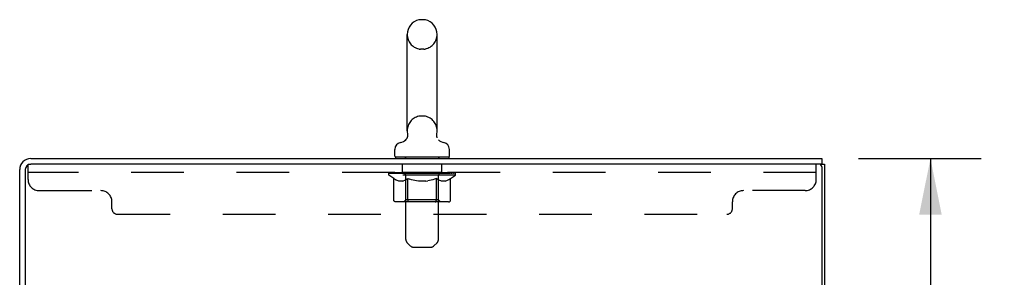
# Model space of a CAD drawing. Header units: inches. Extents: x 0 to 214, y 0 to 139.
# Tile 13 of 14: x 122.22 to 144.23, y 92.33 to 98.1. Entities that reach past the tile are written whole.
import ezdxf

# ---------------------------------------------------------------- set-up
doc = ezdxf.new("R2010")
doc.units = ezdxf.units.IN
doc.header["$LTSCALE"] = 11.782908
doc.header["$MEASUREMENT"] = 0
doc.linetypes.add('HIDDEN', pattern=[0.2, 0.1, -0.1])
doc.layers.get('0').update_dxf_attribs({"linetype": 'CONTINUOUS'})
for name, color, linetype in [('02___PRT_ALL_AXES', 7, 'CONTINUOUS'), ('DEFAULT_2', 8, 'HIDDEN'), ('DIMENSIONS', 7, 'CONTINUOUS')]:
    doc.layers.add(name, color=color, linetype=linetype)
doc.styles.get("Standard").update_dxf_attribs({"font": 'arial.ttf'})
doc.dimstyles.new('DIMSTYLE_1', dxfattribs={"dimtxt": 0.945153, "dimasz": 1.260204, "dimexe": 0.09, "dimexo": 0.07, "dimgap": 0.0375, "dimtad": 0, "dimtih": 1, "dimtoh": 1, "dimzin": 4, "dimdsep": 46, "dimtxsty": 'Standard', "dimblk": '_FILLED', "dimblk1": '_FILLED', "dimblk2": '_FILLED', "dimcen": 0.09, "dimazin": 1, "dimtfac": 1, "dimtofl": 0, "dimtmove": 0, "dimatfit": 3, "dimldrblk": '_FILLED', "dimfxl": 1, "dimtolj": 1, "dimtzin": 4, "dimarcsym": 0})

# ---------------------------------------------------------------- blocks, each defined once
blk = doc.blocks.new('_FILLED')
at = {"color": 0, "linetype": 'ByBlock'}
blk.add_solid([(0, 0), (-1, 0.2), (-1, -0.2)], dxfattribs=at)
blk = doc.blocks.new('*D1')
at = {"layer": 'DIMENSIONS', "color": 2, "linetype": 'Continuous'}
for p, q in [((140.973, 94.991), (143.717, 94.991)), ((142.582, 94.991), (142.582, 53.936)), ((142.582, 10.991), (142.582, 52.046)), ((140.973, 10.991), (143.717, 10.991))]:
    blk.add_line(p, q, dxfattribs=at)
at = {"layer": 'DIMENSIONS', "color": 2, "linetype": 'Continuous', "xscale": 1.2602040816, "yscale": 1.2602040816, "zscale": 1.2602040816}
for p, rotation in [((142.582, 94.991), 90), ((142.582, 10.991), 270)]:
    blk.add_blockref('_FILLED', p, dxfattribs=dict(at, rotation=rotation))
at = {"layer": 'DIMENSIONS', "color": 2, "linetype": 'Continuous', "insert": (142.582, 53.463), "char_height": 0.9452, "width": 3.30277, "attachment_point": 2, "line_spacing_factor": 0.9}
blk.add_mtext('84.00', dxfattribs=at)

msp = doc.modelspace()

# ---------------------------------------------------------------- linework, layer by layer
at = {"color": 7, "linetype": 'Continuous'}
for p, q in [((131.254, 98.102), (131.177, 98.102)), ((130.881, 95.612), (130.881, 97.772)), ((131.55, 95.612), (131.55, 97.772)), ((130.824, 95.39), (130.819, 95.387)), ((131.54, 95.52), (131.541, 95.526)), ((131.541, 95.508), (131.54, 95.514)), ((131.542, 95.497), (131.541, 95.502)), ((131.547, 95.474), (131.545, 95.479)), ((131.549, 95.468), (131.547, 95.474)), ((131.551, 95.463), (131.549, 95.468)), ((131.553, 95.457), (131.551, 95.463)), ((130.605, 95.041), (130.605, 95.196)), ((131.825, 95.041), (131.825, 95.196)), ((122.465, 94.991), (140.153, 94.991)), ((130.62, 95.021), (130.62, 94.991)), ((131.81, 95.021), (130.62, 95.021)), ((131.81, 95.021), (131.81, 94.991)), ((140.153, 94.991), (140.153, 94.866)), ((122.215, 91.741), (122.215, 94.741)), ((122.34, 94.741), (122.34, 91.747)), ((140.09, 94.866), (122.465, 94.866)), ((140.153, 94.866), (140.215, 94.866)), ((140.153, 94.803), (140.153, 11.178)), ((140.215, 94.866), (140.215, 11.116))]:
    msp.add_line(p, q, dxfattribs=at)
at = {"color": 3, "linetype": 'Continuous'}
msp.add_line((140.153, 94.866), (140.09, 94.866), dxfattribs=at)
at = {"color": 7, "linetype": 'Continuous'}
for points in [[(130.887, 95.548), (130.888, 95.543), (130.889, 95.537), (130.89, 95.532), (130.89, 95.526), (130.89, 95.52), (130.89, 95.514), (130.89, 95.508), (130.89, 95.503), (130.889, 95.497), (130.888, 95.491), (130.887, 95.485), (130.886, 95.48), (130.884, 95.474), (130.882, 95.468), (130.88, 95.463), (130.878, 95.457), (130.876, 95.452), (130.873, 95.447), (130.871, 95.442), (130.868, 95.437), (130.864, 95.432), (130.861, 95.427), (130.858, 95.422), (130.854, 95.418), (130.85, 95.413), (130.846, 95.409), (130.842, 95.405), (130.838, 95.401), (130.833, 95.397), (130.829, 95.394), (130.824, 95.39)], [(131.544, 95.485), (131.543, 95.491), (131.542, 95.497), (131.541, 95.502), (131.541, 95.508), (131.54, 95.514), (131.54, 95.52), (131.541, 95.526), (131.541, 95.532), (131.542, 95.537), (131.542, 95.543), (131.543, 95.548)], [(131.541, 95.532), (131.542, 95.537), (131.542, 95.543), (131.543, 95.548)], [(131.545, 95.479), (131.544, 95.485), (131.543, 95.491)]]:
    msp.add_lwpolyline(points, dxfattribs=at)
for centre, radius, start, end in [((131.215, 97.772), 0.334, 102.4284, 180), ((131.177, 97.945), 0.157, 90, 102.4284), ((131.254, 97.945), 0.157, 77.5716, 90), ((131.215, 97.772), 0.334, 0, 77.5716), ((131.215, 95.612), 0.334, 180, 191.0697), ((131.215, 95.612), 0.334, 348.9303, 360), ((130.762, 95.196), 0.157, 101.6478, 180), ((130.679, 95.601), 0.257, 281.6478, 311.9717), ((131.752, 95.601), 0.257, 228.0281, 258.3522), ((131.668, 95.196), 0.157, 0, 78.3522), ((122.465, 94.741), 0.25, 90, 180), ((130.625, 95.041), 0.02, 180, 263.0769), ((131.805, 95.041), 0.02, 276.9231, 360), ((122.465, 94.741), 0.125, 90, 180), ((140.09, 94.803), 0.0625, 0, 90)]:
    msp.add_arc(centre, radius, start, end, dxfattribs=at)
at = {"layer": '02___PRT_ALL_AXES', "color": 8, "linetype": 'HIDDEN'}
for p, q in [((130.778, 94.679), (130.778, 94.866)), ((131.653, 94.866), (130.778, 94.866)), ((131.653, 94.679), (131.653, 94.866)), ((131.653, 94.679), (130.778, 94.679))]:
    msp.add_line(p, q, dxfattribs=at)
at = {"layer": 'DEFAULT_2', "color": 8, "linetype": 'HIDDEN'}
for p, q in [((131.254, 97.442), (131.177, 97.442)), ((131.254, 95.942), (131.177, 95.942)), ((130.84, 95.021), (130.84, 94.991)), ((130.85, 93.175), (130.85, 94.991)), ((131.58, 93.175), (131.58, 94.991)), ((131.59, 95.021), (131.59, 94.991)), ((122.403, 94.521), (122.403, 94.866)), ((122.403, 94.866), (122.465, 94.866)), ((140.028, 94.521), (140.028, 94.866)), ((140.028, 94.679), (122.403, 94.679)), ((130.472, 94.616), (130.472, 94.663)), ((130.472, 94.663), (130.829, 94.663)), ((130.58, 94.54), (130.472, 94.616)), ((131.959, 94.616), (130.472, 94.616)), ((130.473, 94.663), (130.473, 94.668)), ((130.613, 94.667), (130.473, 94.668)), ((130.483, 94.663), (130.483, 94.671)), ((130.494, 94.659), (130.494, 94.663)), ((130.494, 94.659), (131.937, 94.659)), ((130.504, 94.659), (130.504, 94.663)), ((130.505, 94.659), (130.505, 94.663)), ((130.517, 94.663), (130.517, 94.671)), ((130.536, 94.659), (130.536, 94.663)), ((130.538, 94.659), (130.538, 94.663)), ((130.572, 94.663), (130.572, 94.671)), ((130.58, 94.061), (130.58, 94.54)), ((130.58, 94.54), (130.6, 94.527)), ((130.589, 94.659), (130.589, 94.663)), ((130.592, 94.659), (130.592, 94.663)), ((130.62, 94.515), (130.6, 94.527)), ((130.613, 94.663), (130.613, 94.667)), ((130.639, 94.505), (130.619, 94.516)), ((130.658, 94.497), (130.638, 94.506)), ((130.646, 94.663), (130.646, 94.671)), ((130.647, 94.659), (130.647, 94.663)), ((130.648, 94.659), (130.648, 94.663)), ((130.651, 94.659), (130.651, 94.663)), ((130.677, 94.49), (130.658, 94.497)), ((130.661, 94.659), (130.661, 94.663)), ((130.661, 94.659), (130.661, 94.663)), ((130.665, 94.659), (130.665, 94.663)), ((130.668, 94.659), (130.668, 94.664)), ((130.672, 94.659), (130.672, 94.663)), ((130.696, 94.485), (130.677, 94.491)), ((130.691, 94.659), (130.691, 94.663)), ((130.781, 94.485), (130.696, 94.485)), ((130.709, 94.659), (130.709, 94.663)), ((130.712, 94.659), (130.712, 94.666)), ((130.737, 94.663), (130.737, 94.671)), ((130.737, 94.659), (130.737, 94.663)), ((130.749, 94.659), (130.749, 94.663)), ((130.754, 94.659), (130.754, 94.663)), ((130.762, 94.659), (130.762, 94.663)), ((130.778, 94.659), (130.778, 94.667)), ((130.781, 94.485), (130.801, 94.491)), ((130.798, 94.659), (130.798, 94.663)), ((130.82, 94.497), (130.8, 94.49)), ((130.801, 94.659), (130.801, 94.663)), ((130.839, 94.506), (130.819, 94.497)), ((130.829, 94.659), (130.829, 94.663)), ((130.858, 94.516), (130.838, 94.505)), ((130.907, 94.663), (130.841, 94.663)), ((130.844, 94.663), (130.844, 94.671)), ((130.849, 94.064), (130.849, 94.612)), ((130.852, 94.659), (130.852, 94.663)), ((130.857, 94.659), (130.857, 94.663)), ((130.878, 94.527), (130.858, 94.515)), ((130.864, 94.659), (130.864, 94.669)), ((130.872, 94.659), (130.872, 94.663)), ((130.898, 94.54), (130.878, 94.527)), ((130.883, 94.659), (130.883, 94.663)), ((130.898, 94.061), (130.898, 94.54)), ((130.898, 94.54), (130.938, 94.527)), ((130.907, 94.659), (130.907, 94.663)), ((130.995, 94.663), (130.932, 94.663)), ((130.977, 94.515), (130.937, 94.527)), ((130.956, 94.659), (130.956, 94.663)), ((130.961, 94.663), (130.961, 94.671)), ((130.966, 94.659), (130.966, 94.663)), ((130.968, 94.659), (130.968, 94.67)), ((130.972, 94.659), (130.972, 94.663)), ((131.016, 94.505), (130.976, 94.516)), ((130.981, 94.659), (130.981, 94.663)), ((130.995, 94.659), (130.995, 94.663)), ((131.054, 94.497), (131.015, 94.506)), ((131.089, 94.663), (131.031, 94.663)), ((131.048, 94.659), (131.048, 94.663)), ((131.092, 94.49), (131.053, 94.497)), ((131.081, 94.663), (131.215, 94.671)), ((131.086, 94.663), (131.086, 94.671)), ((131.087, 94.671), (131.086, 94.671)), ((131.087, 94.663), (131.087, 94.67)), ((131.087, 94.659), (131.087, 94.663)), ((131.089, 94.659), (131.089, 94.663)), ((131.092, 94.659), (131.092, 94.663)), ((131.13, 94.485), (131.092, 94.491)), ((131.093, 94.659), (131.093, 94.663)), ((131.301, 94.485), (131.13, 94.485)), ((131.187, 94.663), (131.136, 94.663)), ((131.145, 94.659), (131.145, 94.663)), ((131.187, 94.659), (131.187, 94.663)), ((131.212, 94.663), (131.212, 94.663)), ((131.212, 94.659), (131.212, 94.663)), ((131.212, 94.659), (131.212, 94.663)), ((131.215, 94.663), (131.215, 94.671)), ((131.215, 94.671), (131.35, 94.663)), ((131.218, 94.659), (131.218, 94.663)), ((131.218, 94.663), (131.219, 94.663)), ((131.219, 94.659), (131.219, 94.663)), ((131.244, 94.659), (131.244, 94.663)), ((131.244, 94.663), (131.295, 94.663)), ((131.286, 94.659), (131.286, 94.663)), ((131.301, 94.485), (131.339, 94.491)), ((131.337, 94.659), (131.337, 94.663)), ((131.339, 94.659), (131.339, 94.663)), ((131.378, 94.497), (131.339, 94.49)), ((131.342, 94.659), (131.342, 94.663)), ((131.342, 94.663), (131.399, 94.663)), ((131.344, 94.671), (131.345, 94.671)), ((131.344, 94.663), (131.344, 94.67)), ((131.344, 94.659), (131.344, 94.663)), ((131.345, 94.663), (131.345, 94.671)), ((131.416, 94.506), (131.377, 94.497)), ((131.383, 94.659), (131.383, 94.663)), ((131.454, 94.516), (131.415, 94.505)), ((131.436, 94.659), (131.436, 94.663)), ((131.436, 94.663), (131.499, 94.663)), ((131.45, 94.659), (131.45, 94.663)), ((131.494, 94.527), (131.454, 94.515)), ((131.459, 94.659), (131.459, 94.663)), ((131.463, 94.659), (131.463, 94.67)), ((131.465, 94.659), (131.465, 94.663)), ((131.47, 94.663), (131.47, 94.671)), ((131.475, 94.659), (131.475, 94.663)), ((131.533, 94.54), (131.493, 94.527)), ((131.524, 94.659), (131.524, 94.663)), ((131.524, 94.663), (131.59, 94.663)), ((131.533, 94.061), (131.533, 94.54)), ((131.533, 94.54), (131.553, 94.527)), ((131.548, 94.659), (131.548, 94.663)), ((131.573, 94.515), (131.553, 94.527)), ((131.559, 94.659), (131.559, 94.663)), ((131.567, 94.659), (131.567, 94.669)), ((131.573, 94.659), (131.573, 94.663)), ((131.592, 94.505), (131.573, 94.516)), ((131.579, 94.659), (131.579, 94.663)), ((131.581, 94.064), (131.581, 94.612)), ((131.587, 94.663), (131.587, 94.671)), ((131.611, 94.497), (131.592, 94.506)), ((131.602, 94.659), (131.602, 94.663)), ((131.602, 94.663), (131.831, 94.663)), ((131.63, 94.49), (131.611, 94.497)), ((131.63, 94.659), (131.63, 94.663)), ((131.649, 94.485), (131.63, 94.491)), ((131.633, 94.659), (131.633, 94.663)), ((131.735, 94.485), (131.649, 94.485)), ((131.653, 94.659), (131.653, 94.667)), ((131.669, 94.659), (131.669, 94.663)), ((131.677, 94.659), (131.677, 94.663)), ((131.682, 94.659), (131.682, 94.663)), ((131.693, 94.663), (131.693, 94.671)), ((131.693, 94.659), (131.693, 94.663)), ((131.719, 94.659), (131.719, 94.666)), ((131.722, 94.659), (131.722, 94.663)), ((131.735, 94.485), (131.754, 94.491)), ((131.74, 94.659), (131.74, 94.663)), ((131.773, 94.497), (131.754, 94.49)), ((131.759, 94.659), (131.759, 94.663)), ((131.763, 94.659), (131.763, 94.664)), ((131.766, 94.659), (131.766, 94.663)), ((131.77, 94.659), (131.77, 94.663)), ((131.77, 94.659), (131.77, 94.663)), ((131.792, 94.506), (131.773, 94.497)), ((131.78, 94.659), (131.78, 94.663)), ((131.783, 94.659), (131.783, 94.663)), ((131.784, 94.659), (131.784, 94.663)), ((131.785, 94.663), (131.785, 94.671)), ((131.812, 94.516), (131.792, 94.505)), ((131.831, 94.527), (131.811, 94.515)), ((131.851, 94.54), (131.831, 94.527)), ((131.839, 94.659), (131.839, 94.663)), ((131.842, 94.659), (131.842, 94.663)), ((131.851, 94.54), (131.959, 94.616)), ((131.851, 94.061), (131.851, 94.54)), ((131.859, 94.663), (131.859, 94.671)), ((131.892, 94.659), (131.892, 94.663)), ((131.895, 94.659), (131.895, 94.663)), ((131.914, 94.663), (131.914, 94.671)), ((131.925, 94.659), (131.925, 94.663)), ((131.927, 94.659), (131.927, 94.663)), ((131.937, 94.659), (131.937, 94.663)), ((131.948, 94.663), (131.948, 94.671)), ((131.959, 94.616), (131.959, 94.671)), ((122.653, 94.271), (124.028, 94.271)), ((139.778, 94.271), (138.403, 94.271)), ((124.278, 93.866), (124.278, 94.021)), ((130.849, 94.064), (130.803, 94.017)), ((131.581, 94.064), (130.849, 94.064)), ((131.517, 94.02), (131.52, 94.023)), ((131.52, 94.023), (131.523, 94.025)), ((131.581, 94.064), (131.628, 94.017)), ((138.153, 93.866), (138.153, 94.021)), ((131.801, 94.017), (130.63, 94.017)), ((131.508, 94.017), (131.511, 94.018)), ((124.403, 93.741), (138.028, 93.741)), ((130.951, 93.033), (130.88, 93.104)), ((131.022, 93.004), (131.409, 93.004)), ((131.48, 93.033), (131.551, 93.104))]:
    msp.add_line(p, q, dxfattribs=at)
for points in [[(130.63, 94.017), (130.624, 94.018), (130.618, 94.019), (130.612, 94.02), (130.606, 94.023), (130.601, 94.025), (130.596, 94.029), (130.591, 94.033), (130.587, 94.038), (130.584, 94.043), (130.582, 94.049), (130.58, 94.055), (130.58, 94.061)], [(130.923, 94.017), (130.92, 94.018), (130.917, 94.019), (130.914, 94.02), (130.911, 94.023), (130.908, 94.025), (130.906, 94.029), (130.903, 94.033), (130.901, 94.038), (130.9, 94.043), (130.899, 94.049), (130.898, 94.055), (130.898, 94.061)], [(131.511, 94.018), (131.514, 94.019), (131.517, 94.02)], [(131.523, 94.025), (131.525, 94.029), (131.527, 94.033), (131.529, 94.038), (131.531, 94.043)], [(131.525, 94.029), (131.527, 94.033), (131.529, 94.038)], [(131.531, 94.043), (131.532, 94.049), (131.533, 94.055), (131.533, 94.061)], [(131.532, 94.049), (131.533, 94.055), (131.533, 94.061)], [(131.801, 94.017), (131.807, 94.018), (131.813, 94.019), (131.819, 94.02), (131.825, 94.023), (131.83, 94.025), (131.835, 94.029), (131.839, 94.033), (131.843, 94.038), (131.847, 94.043), (131.849, 94.049), (131.851, 94.055), (131.851, 94.061)]]:
    msp.add_lwpolyline(points, dxfattribs=at)
for centre, radius, start, end in [((131.215, 97.772), 0.334, 180, 257.5716), ((131.215, 97.772), 0.334, 282.4284, 360), ((131.177, 97.599), 0.157, 257.5716, 270), ((131.254, 97.599), 0.157, 270, 282.4284), ((131.215, 95.612), 0.334, 102.4284, 180), ((131.177, 95.785), 0.157, 90, 102.4284), ((131.254, 95.785), 0.157, 77.5716, 90), ((131.215, 95.612), 0.334, 0, 77.5716), ((130.625, 95.041), 0.02, 263.0769, 270), ((130.82, 94.991), 0.03, 0, 90), ((131.61, 94.991), 0.03, 90, 180), ((131.805, 95.041), 0.02, 270, 276.9231), ((122.653, 94.521), 0.25, 180, 270), ((130.803, 94.612), 0.0466, 0, 90), ((131.628, 94.612), 0.0466, 90, 180), ((139.778, 94.521), 0.25, 270, 360), ((124.028, 94.021), 0.25, 0, 90), ((138.403, 94.021), 0.25, 90, 180), ((124.403, 93.866), 0.125, 180, 270), ((138.028, 93.866), 0.125, 270, 360), ((130.95, 93.175), 0.1, 180, 225), ((131.48, 93.175), 0.1, 315, 360), ((131.022, 93.104), 0.1, 225, 270), ((131.409, 93.104), 0.1, 270, 315)]:
    msp.add_arc(centre, radius, start, end, dxfattribs=at)
for centre, major_axis, ratio, start_param, end_param in [((131.215, 94.671), (0.743, 0.008), 0.059247, 9.249624, 9.431866), ((131.215, 94.671), (0.744, 0), 0.060167, -3.084065, -2.96706), ((130.42, 94.657), (0.232, 0.002), 0.059247, 0.251393, 1.295349), ((131.215, 94.671), (0.743, 0.015), 0.056515, 2.79136, 2.965893), ((130.5, 94.657), (0.232, -0.002), 0.059247, 0.601702, 1.645657), ((131.215, 94.671), (0.743, -0.008), 0.059247, -2.966439, -2.791906), ((130.42, 94.649), (0.232, 0.005), 0.056515, 1.199244, 1.294804), ((130.5, 94.649), (0.232, 0), 0.060167, 1.549477, 1.645036), ((130.449, 94.649), (0.232, 0.002), 0.059247, 1.16236, 1.374323), ((130.504, 94.652), (0.192, 0.002), 0.059247, 1.051627, 1.625044), ((130.481, 94.652), (0.192, 0.004), 0.056515, 0.876548, 1.449966), ((130.549, 94.652), (0.192, 0), 0.060167, 1.226781, 1.800198), ((130.416, 94.657), (0.232, 0.005), 0.056515, 0.076315, 1.120271), ((131.215, 94.671), (0.743, 0.022), 0.052059, 2.616423, 2.790956), ((130.574, 94.657), (0.232, -0.005), 0.056515, 0.77678, 1.820736), ((131.215, 94.671), (0.743, -0.015), 0.056515, -2.79136, -2.616827), ((130.416, 94.649), (0.232, 0.007), 0.052059, 1.024308, 1.119867), ((130.574, 94.649), (0.232, -0.002), 0.059247, 1.724631, 1.82019), ((130.48, 94.652), (0.192, 0.006), 0.052059, 0.701611, 1.275029), ((130.614, 94.652), (0.192, -0.002), 0.059247, 1.401935, 1.975352), ((131.215, 94.671), (0.743, 0.029), 0.046022, 2.441677, 2.61621), ((130.667, 94.657), (0.232, -0.007), 0.052059, 0.951717, 1.995673), ((130.436, 94.657), (0.232, 0.007), 0.052059, -0.098622, 0.945334), ((131.215, 94.671), (0.743, -0.022), 0.052059, -2.616423, -2.441891), ((130.436, 94.649), (0.232, 0.009), 0.046022, 0.849561, 0.945121), ((130.667, 94.649), (0.232, -0.005), 0.056515, 1.899709, 1.995269), ((130.502, 94.652), (0.192, 0.007), 0.046022, 0.526865, 1.100283), ((130.697, 94.652), (0.192, -0.004), 0.056515, 1.577013, 2.150431), ((130.449, 94.657), (0.232, 0), 0.060167, 0.426548, 0.780915), ((131.215, 94.671), (0.743, 0.034), 0.038593, 2.267147, 2.44168), ((130.776, 94.657), (0.232, -0.009), 0.046022, 1.126463, 2.170419), ((130.48, 94.657), (0.232, 0.009), 0.046022, -0.273368, 0.770588), ((131.215, 94.671), (0.743, -0.029), 0.046022, -2.441677, -2.267144), ((130.48, 94.649), (0.232, 0.011), 0.038593, 0.675031, 0.77059), ((130.776, 94.649), (0.232, -0.007), 0.052059, 2.074646, 2.170205), ((130.545, 94.652), (0.192, 0.009), 0.038593, 0.352335, 0.925752), ((130.796, 94.652), (0.192, -0.006), 0.052059, 1.75195, 2.325367), ((131.215, 94.671), (0.743, 0.039), 0.030002, 2.09283, 2.267363), ((130.899, 94.657), (0.232, -0.011), 0.038593, 1.300994, 2.344949), ((130.546, 94.657), (0.232, 0.011), 0.038593, -0.447899, 0.596057), ((131.215, 94.671), (0.743, -0.034), 0.038593, -2.267147, -2.092614), ((130.546, 94.649), (0.232, 0.012), 0.030002, 0.500714, 0.596274), ((130.899, 94.649), (0.232, -0.009), 0.046022, 2.249392, 2.344952), ((130.609, 94.652), (0.192, 0.01), 0.030002, 0.178018, 0.751436), ((130.908, 94.652), (0.192, -0.007), 0.046022, 1.926696, 2.500114), ((130.632, 94.657), (0.232, 0.012), 0.030002, -0.622215, 0.421741), ((131.215, 94.671), (0.743, 0.042), 0.020513, 1.918702, 2.093235), ((131.032, 94.657), (0.232, -0.012), 0.030002, 1.47531, 2.519266), ((131.215, 94.671), (0.743, -0.039), 0.030002, -2.09283, -1.918297), ((130.632, 94.649), (0.232, 0.013), 0.020513, 0.326586, 0.422146), ((131.032, 94.649), (0.232, -0.011), 0.038593, 2.423923, 2.519482), ((130.691, 94.652), (0.192, 0.011), 0.020513, 0.00389, 0.577307), ((131.029, 94.652), (0.192, -0.009), 0.038593, 2.101227, 2.674644), ((130.736, 94.657), (0.232, 0.013), 0.020513, -0.796343, 0.247613), ((131.215, 94.671), (0.743, 0.044), 0.010411, 1.744712, 1.919245), ((131.17, 94.657), (0.232, -0.013), 0.020513, 1.649438, 2.693394), ((131.215, 94.671), (0.743, -0.042), 0.020513, -1.918702, -1.744169), ((130.736, 94.649), (0.232, 0.014), 0.010411, 0.152596, 0.248156), ((131.17, 94.649), (0.232, -0.012), 0.030002, 2.598239, 2.693799), ((130.789, 94.652), (0.192, 0.011), 0.010411, 6.113086, 6.686503), ((131.156, 94.652), (0.192, -0.01), 0.030002, 2.275543, 2.848961), ((130.855, 94.657), (0.232, 0.014), 0.010411, -0.970333, -0.000837), ((131.309, 94.657), (0.232, -0.014), 0.010411, 1.823428, 2.867384), ((131.215, 94.671), (0.743, -0.044), 0.010411, -1.744712, -1.570179), ((131.309, 94.649), (0.232, -0.013), 0.020513, 2.772368, 2.867927), ((131.284, 94.652), (0.192, -0.011), 0.020513, 2.449671, 3.023089), ((131.121, 94.657), (0.232, 0.014), 0.010411, 0.274209, 1.318165), ((131.02, 94.652), (0.192, 0.011), 0.010411, -0.000452, 0.517932), ((130.985, 94.649), (0.232, 0.014), 0.010411, 0.099676, 0.195236), ((131.215, 94.671), (0.743, 0.044), 0.010411, -1.571413, -1.39688), ((131.446, 94.649), (0.232, -0.014), 0.010411, 2.946357, 3.041917), ((131.411, 94.652), (0.192, -0.011), 0.010411, 2.623661, 3.142044), ((131.261, 94.657), (0.232, 0.013), 0.020513, 0.448199, 1.492154), ((131.147, 94.652), (0.192, 0.011), 0.020513, 0.118504, 0.691921), ((131.121, 94.649), (0.232, 0.013), 0.020513, 0.273666, 0.369225), ((131.576, 94.657), (0.232, -0.014), 0.010411, -3.140756, -2.17126), ((131.215, 94.671), (0.743, 0.042), 0.020513, -1.397424, -1.222891), ((131.215, 94.671), (0.743, -0.044), 0.010411, 1.222347, 1.39688), ((131.399, 94.657), (0.232, 0.012), 0.030002, 0.622327, 1.666283), ((131.275, 94.652), (0.192, 0.01), 0.030002, 0.292632, 0.86605), ((131.642, 94.652), (0.192, -0.011), 0.010411, 2.738275, 3.311692), ((131.694, 94.657), (0.232, -0.013), 0.020513, 2.89398, 3.937936), ((131.261, 94.649), (0.232, 0.012), 0.030002, 0.447794, 0.543354), ((131.694, 94.649), (0.232, -0.014), 0.010411, 2.893437, 2.988996), ((131.532, 94.657), (0.232, 0.011), 0.038593, 0.796643, 1.840599), ((131.215, 94.671), (0.743, 0.039), 0.030002, -1.223295, -1.048762), ((131.215, 94.671), (0.743, -0.042), 0.020513, 1.048358, 1.222891), ((131.402, 94.652), (0.192, 0.009), 0.038593, 0.466948, 1.040366), ((131.74, 94.652), (0.192, -0.011), 0.020513, 2.564285, 3.137703), ((131.799, 94.657), (0.232, -0.012), 0.030002, 2.719852, 3.763807), ((131.654, 94.657), (0.232, 0.009), 0.046022, 0.971174, 2.01513), ((131.399, 94.649), (0.232, 0.011), 0.038593, 0.62211, 0.71767), ((131.799, 94.649), (0.232, -0.013), 0.020513, 2.719447, 2.815007), ((131.215, 94.671), (0.743, 0.034), 0.038593, -1.048979, -0.874446), ((131.215, 94.671), (0.743, -0.039), 0.030002, 0.874229, 1.048762), ((131.523, 94.652), (0.192, 0.007), 0.046022, 0.641479, 1.214897), ((131.764, 94.657), (0.232, 0.007), 0.052059, 1.14592, 2.189876), ((131.822, 94.652), (0.192, -0.01), 0.030002, 2.390157, 2.963574), ((131.885, 94.657), (0.232, -0.011), 0.038593, 2.545535, 3.589491), ((131.635, 94.652), (0.192, 0.006), 0.052059, 0.816225, 1.389643), ((131.532, 94.649), (0.232, 0.009), 0.046022, 0.796641, 0.892201), ((131.885, 94.649), (0.232, -0.012), 0.030002, 2.545319, 2.640878), ((131.857, 94.657), (0.232, 0.005), 0.056515, 1.320857, 2.364813), ((131.215, 94.671), (0.743, 0.029), 0.046022, -0.874448, -0.699915), ((131.215, 94.671), (0.743, -0.034), 0.038593, 0.699913, 0.874446), ((131.886, 94.652), (0.192, -0.009), 0.038593, 2.21584, 2.789258), ((131.951, 94.657), (0.232, -0.009), 0.046022, 2.371005, 3.41496), ((131.734, 94.652), (0.192, 0.004), 0.056515, 0.991162, 1.564579), ((131.93, 94.657), (0.232, 0.002), 0.059247, 1.495935, 2.539891), ((131.995, 94.657), (0.232, -0.007), 0.052059, 2.196258, 3.240214), ((131.929, 94.652), (0.192, -0.007), 0.046022, 2.04131, 2.614727), ((131.654, 94.649), (0.232, 0.007), 0.052059, 0.971387, 1.066947), ((131.951, 94.649), (0.232, -0.011), 0.038593, 2.371002, 2.466562), ((131.982, 94.657), (0.232, 0), 0.060167, 1.671089, 2.715045), ((132.015, 94.657), (0.232, -0.005), 0.056515, 2.021322, 3.065278), ((131.817, 94.652), (0.192, 0.002), 0.059247, 1.16624, 1.739658), ((131.215, 94.671), (0.743, 0.022), 0.052059, -0.699702, -0.525169), ((131.215, 94.671), (0.743, -0.029), 0.046022, 0.525382, 0.699915), ((132.011, 94.657), (0.232, -0.002), 0.059247, 1.846243, 2.890199), ((131.95, 94.652), (0.192, -0.006), 0.052059, 1.866564, 2.439981), ((131.882, 94.652), (0.192, 0), 0.060167, 1.341394, 1.914812), ((131.95, 94.652), (0.192, -0.004), 0.056515, 1.691627, 2.265045), ((131.926, 94.652), (0.192, -0.002), 0.059247, 1.516549, 2.089966), ((131.764, 94.649), (0.232, 0.005), 0.056515, 1.146324, 1.241883), ((131.995, 94.649), (0.232, -0.009), 0.046022, 2.196472, 2.292031), ((131.215, 94.671), (0.743, 0.015), 0.056515, -0.524765, -0.350233), ((131.215, 94.671), (0.743, -0.022), 0.052059, 0.350636, 0.525169), ((131.857, 94.649), (0.232, 0.002), 0.059247, 1.321402, 1.416962), ((132.015, 94.649), (0.232, -0.007), 0.052059, 2.021726, 2.117285), ((131.215, 94.671), (0.743, 0.008), 0.059247, -0.349687, -0.175154), ((131.215, 94.671), (0.743, -0.015), 0.056515, 0.1757, 0.350233), ((131.93, 94.649), (0.232, 0), 0.060167, 1.496556, 1.592116), ((132.011, 94.649), (0.232, -0.005), 0.056515, 1.846789, 1.942348), ((131.982, 94.649), (0.232, -0.002), 0.059247, 1.67171, 1.76727), ((131.215, 94.671), (0.744, 0), 0.060167, -0.174533, 0), ((131.215, 94.671), (0.743, -0.008), 0.059247, 0.000621, 0.175154)]:
    msp.add_ellipse(centre, major_axis=major_axis, ratio=ratio, start_param=start_param, end_param=end_param, dxfattribs=at)

# ---------------------------------------------------------------- dimensions: what is measured, and where the dimension line sits
at = {"layer": 'DIMENSIONS', "color": 2, "linetype": 'Continuous'}
dim = msp.add_linear_dim(base=(142.582, 10.991), p1=(140.903, 94.991), p2=(140.903, 10.991), angle=270, dimstyle='DIMSTYLE_1', dxfattribs=at)
dim.commit()
dim.dimension.update_dxf_attribs({"geometry": '*D1', "text_midpoint": (142.577, 52.985), "dimtype": 160})

doc.saveas('drawing.dxf')
